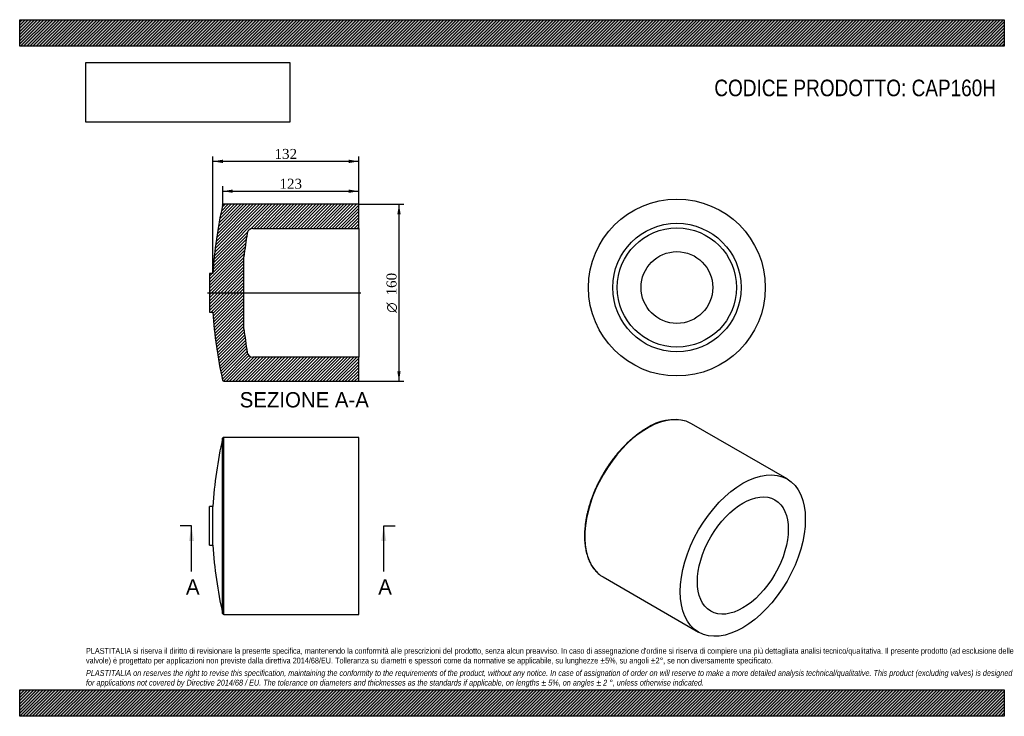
# Model space of a CAD drawing. Header units: millimetres. Extents: x 0 to 891, y 0 to 630.
import ezdxf
from ezdxf.enums import TextEntityAlignment as Align
from ezdxf.lldxf.tags import DXFTag

# ---------------------------------------------------------------- set-up
doc = ezdxf.new("R2010")
doc.units = ezdxf.units.MM
doc.header["$LTSCALE"] = 3
for name, color, linetype in [('CAP160H', 7, 'Continuous'), ('Default', 7, 'Continuous'), ('DV3_Default', 7, 'Continuous')]:
    doc.layers.add(name, color=color, linetype=linetype)
doc.styles.add('SEACAD_Solid_Edge_ANSI', font='seans.ttf')
doc.styles.add('SEACAD_Solid_Edge_ANSI1_Symbols', font='semeca1.ttf')
doc.styles.add('SEACAD_Times_New_Roman', font='times.ttf')
tags = doc.linetypes.add('CENTER2', pattern=[28.575000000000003, 19.05, -3.175, 3.175, -3.175]).pattern_tags.tags
tags[10:11] = [DXFTag(74, 4), DXFTag(75, 0), DXFTag(340, '0'), DXFTag(46, 0.0), DXFTag(50, 0.0), DXFTag(44, 0.0), DXFTag(45, 0.0)]
tags[8:9] = [DXFTag(74, 4), DXFTag(75, 0), DXFTag(340, '0'), DXFTag(46, 0.0), DXFTag(50, 0.0), DXFTag(44, 0.0), DXFTag(45, 0.0)]
tags[6:7] = [DXFTag(74, 4), DXFTag(75, 0), DXFTag(340, '0'), DXFTag(46, 0.0), DXFTag(50, 0.0), DXFTag(44, 0.0), DXFTag(45, 0.0)]
tags[4:5] = [DXFTag(74, 4), DXFTag(75, 0), DXFTag(340, '0'), DXFTag(46, 0.0), DXFTag(50, 0.0), DXFTag(44, 0.0), DXFTag(45, 0.0)]
doc.dimstyles.new('ANSImm', dxfattribs={"dimtxt": 9, "dimasz": 9, "dimexe": 4.5, "dimexo": 0, "dimgap": 2.25, "dimtad": 1, "dimdsep": 46, "dimtxsty": 'SEACAD_Times_New_Roman', "dimblk1": '_SE_FILLED', "dimblk2": '_SE_FILLED', "dimsah": 1, "dimcen": 4.5, "dimazin": 0, "dimtfac": 0.85, "dimtdec": 3, "dimtofl": 0, "dimtmove": 0, "dimatfit": 3, "dimfxl": 1, "dimarcsym": 0})
picture_1 = doc.add_image_def('image1.jpg', size_in_pixel=(4302, 1260))
pattern_1 = [(45, (0, 0), (-1.414213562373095, 1.414213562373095), [])]

# ---------------------------------------------------------------- blocks, each defined once
blk = doc.blocks.new('SE')
at = {"layer": 'CAP160H', "color": 7, "linetype": 'Continuous'}
for p, q in [((183.6687965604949, 92.99460919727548), (183.6687965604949, 251.4360034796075)), ((184.6441389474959, 92.21530633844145), (184.6441389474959, 252.2153063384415)), ((306.8451345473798, 252.2153063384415), (184.6441389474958, 252.2153063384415)), ((306.8451345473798, 92.21530633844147), (306.8451345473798, 252.2153063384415)), ((171.8451345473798, 154.7153063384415), (171.8451345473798, 189.7153063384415)), ((174.8451345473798, 189.7153063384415), (171.8451345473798, 189.7153063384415)), ((174.8451345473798, 154.7153063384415), (174.8451345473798, 189.7153063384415)), ((171.8451345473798, 154.7153063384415), (174.8451345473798, 154.7153063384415)), ((184.6441389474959, 92.21530633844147), (306.8451345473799, 92.21530633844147))]:
    blk.add_line(p, q, dxfattribs=at)
for centre, radius, start, end in [((561.6428342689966, 165.9093303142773), 387.5295924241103, 167.2500172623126, 176.4780979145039), ((184.6441389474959, 251.2153063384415), 1.000000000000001, 90, 167.25001726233), ((561.6428342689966, 178.5212823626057), 387.5295924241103, 183.5219020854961, 192.7499827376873), ((184.6441389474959, 93.21530633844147), 0.9999999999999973, 192.7499827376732, 270)]:
    blk.add_arc(centre, radius, start, end, dxfattribs=at)
blk = doc.blocks.new('SE1')
at = {"layer": 'CAP160H', "color": 7, "linetype": 'Continuous'}
for p, q in [((694.3641196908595, 214.6784839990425), (607.954967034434, 264.5668315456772)), ((527.954967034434, 126.002766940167), (614.3641196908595, 76.1144193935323))]:
    blk.add_line(p, q, dxfattribs=at)
blk.add_arc((592.0372112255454, 224.303405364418), 43.88230195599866, 75.63387371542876, 124.068650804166, dxfattribs=at)
for start_param, end_param in [(3.257673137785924, 6.1675499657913), (3.141592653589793, 3.257673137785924), (6.1675499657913, 6.283185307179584)]:
    blk.add_ellipse((567.9549670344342, 195.2847992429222), major_axis=(-40.00000000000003, -69.28203230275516), ratio=0.5773502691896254, start_param=start_param, end_param=end_param, dxfattribs=at)
for major_axis, ratio in [((-40.00000000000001, -69.28203230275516), 0.5773502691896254), ((-29.05000000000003, -50.31607595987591), 0.5773502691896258)]:
    blk.add_ellipse((654.3641196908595, 145.3964516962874), major_axis=major_axis, ratio=ratio, dxfattribs=at)
blk.add_open_spline([(567.4549670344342, 260.6540545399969), (566.9781653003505, 260.3756095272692), (565.8044722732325, 259.6873355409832), (563.6759890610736, 258.3471995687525), (561.2362586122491, 256.6884416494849), (558.7887139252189, 254.9004103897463), (556.3646176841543, 253.0039386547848), (553.9613025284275, 250.9980143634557), (551.585129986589, 248.8877165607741), (549.239979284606, 246.6767269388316), (546.9303234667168, 244.3693282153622), (544.6603970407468, 241.9698605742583), (542.4344102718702, 239.4828585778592), (540.2564827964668, 236.9130052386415), (538.1306522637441, 234.2651345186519), (536.0608628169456, 231.5442203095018), (534.0509590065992, 228.7553685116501), (532.1046783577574, 225.9038077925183), (530.2256444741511, 222.9948802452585), (528.4173602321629, 220.0340316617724), (526.683201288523, 217.0268016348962), (525.0264122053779, 213.9788177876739), (523.4500974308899, 210.8957809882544), (521.9572155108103, 207.7834544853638), (520.5505718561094, 204.6476483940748), (519.2328162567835, 201.4942133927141), (518.0064382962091, 198.3290298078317), (516.8737631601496, 195.1579966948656), (515.8369478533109, 191.9870209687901), (514.8979778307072, 188.8220066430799), (514.0586640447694, 185.6688442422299), (513.3206404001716, 182.5334004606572), (512.6853615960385, 179.4215081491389), (512.1541013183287, 176.3389567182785), (511.7279507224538, 173.2914830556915), (511.4078171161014, 170.2847630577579), (511.1944227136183, 167.3244038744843), (511.0883032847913, 164.4159369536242), (511.0898064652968, 161.5648119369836), (511.1990894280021, 158.7763914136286), (511.4161144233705, 156.0559608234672), (511.7406412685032, 153.4087193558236), (512.172219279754, 150.8397693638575), (512.7101804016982, 148.3540987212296), (513.3536308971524, 145.9565754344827), (514.1014314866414, 143.6519510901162), (514.9522095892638, 141.4448100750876), (515.904254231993, 139.3396775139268), (516.955858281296, 137.3405065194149), (518.1040175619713, 135.4524482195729), (519.3492907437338, 133.6750933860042), (520.67776809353, 132.0274678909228), (522.0868527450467, 130.4997807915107), (522.9906366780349, 129.6750460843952), (523.5036764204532, 129.2114182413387)], degree=3, knots=[0, 0, 0, 0, 0.01025616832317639, 0.02972238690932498, 0.04918750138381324, 0.06865058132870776, 0.08811130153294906, 0.1075694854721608, 0.1270250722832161, 0.1464780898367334, 0.1659286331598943, 0.1853768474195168, 0.2048229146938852, 0.2242670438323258, 0.2437094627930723, 0.2631504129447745, 0.2825901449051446, 0.3020289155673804, 0.3214669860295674, 0.3409046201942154, 0.3603420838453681, 0.3797796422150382, 0.3992174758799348, 0.418655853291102, 0.4380950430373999, 0.4575353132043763, 0.4769769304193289, 0.4964201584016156, 0.515865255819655, 0.5353124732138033, 0.5547620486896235, 0.574214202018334, 0.5936691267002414, 0.613126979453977, 0.632587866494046, 0.6520518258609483, 0.6715188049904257, 0.690988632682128, 0.7104609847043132, 0.7299353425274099, 0.7494109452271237, 0.7688864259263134, 0.7883601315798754, 0.8078300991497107, 0.8272939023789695, 0.8467486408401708, 0.8661909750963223, 0.8856172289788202, 0.9050235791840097, 0.9244063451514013, 0.943762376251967, 0.9630895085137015, 0.9823870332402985, 1, 1, 1, 1], dxfattribs=at)
blk = doc.blocks.new('SE3')
at = {"color": 7, "linetype": 'Continuous', "style": 'SEACAD_Solid_Edge_ANSI'}
blk.add_text('A', height=13.8, dxfattribs=at).set_placement((324.4745414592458, 123.9153063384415), align=Align.TOP_LEFT)
blk = doc.blocks.new('SE4')
at = {"color": 7, "linetype": 'Continuous', "style": 'SEACAD_Solid_Edge_ANSI'}
blk.add_text('A', height=13.8, dxfattribs=at).set_placement((150.4597640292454, 123.9153063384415), align=Align.TOP_LEFT)
blk = doc.blocks.new('SEANNOT_GROUP')
at = {"linetype": 'Continuous'}
blk.add_hatch(color=7, dxfattribs=at).paths.add_polyline_path([(331.7489601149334, 158.4153060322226), (329.4489600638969, 172.2153063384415), (327.1489600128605, 158.4153060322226)])
at = {"color": 7, "linetype": 'Continuous'}
blk.add_lwpolyline([(329.4489600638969, 130.8153063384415), (329.4489600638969, 172.2153063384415)], dxfattribs=at)
blk = doc.blocks.new('SEANNOT_GROUP1')
at = {"linetype": 'Continuous'}
blk.add_hatch(color=7, dxfattribs=at).paths.add_polyline_path([(157.7341826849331, 158.4153060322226), (155.4341826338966, 172.2153063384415), (153.1341825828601, 158.4153060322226)])
at = {"color": 7, "linetype": 'Continuous'}
blk.add_lwpolyline([(155.4341826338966, 130.8153063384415), (155.4341826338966, 172.2153063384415)], dxfattribs=at)
blk = doc.blocks.new('SE2')
at = {"layer": 'Default', "color": 7, "linetype": 'CENTER2'}
for p, q in [((155.4341826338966, 172.2153063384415), (145.0841826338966, 172.2153063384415)), ((329.4489600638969, 172.2153063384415), (339.7989600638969, 172.2153063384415))]:
    blk.add_line(p, q, dxfattribs=at)
at = {"layer": 'Default', "color": 7, "linetype": 'CENTER2', "const_width": 0.0001}
blk.add_lwpolyline([(329.4489600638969, 172.2153063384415), (155.4341826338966, 172.2153063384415)], dxfattribs=at)
at = {"layer": 'Default'}
for name in ['SEANNOT_GROUP1', 'SEANNOT_GROUP', 'SE4', 'SE3']:
    blk.add_blockref(name, (0, 0), dxfattribs=at)
blk = doc.blocks.new('SE5')
at = {"layer": 'CAP160H', "linetype": 'Continuous'}
h = blk.add_hatch(dxfattribs=at)
h.set_pattern_fill('LINE', scale=0.6299212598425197, angle=45, style=0)
h.set_pattern_definition(pattern_1)
edge = h.paths.add_edge_path()
edge.add_line((171.8451345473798, 365.5340601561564), (174.8451345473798, 365.5340601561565))
edge.add_arc((561.6428342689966, 389.3400361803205), 387.5295924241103, 183.521902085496, 192.7499827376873)
edge.add_arc((184.6441389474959, 304.0340601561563), 1, 192.7499827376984, 270)
edge.add_line((184.6441389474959, 303.0340601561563), (306.8451345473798, 303.0340601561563))
edge.add_line((306.8451345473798, 303.0340601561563), (306.8451345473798, 324.9340601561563))
edge.add_line((306.8451345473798, 324.9340601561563), (210.8451345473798, 324.9340601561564))
edge.add_arc((210.8451345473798, 329.9340601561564), 5, 189.6115889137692, 270, ccw=False)
edge.add_arc((561.6428342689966, 389.3400361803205), 360.7922091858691, 186.1721646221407, 189.6115889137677, ccw=False)
edge.add_line((202.9420239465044, 350.5489691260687), (202.9420239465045, 415.5191511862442))
edge.add_arc((561.6428342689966, 376.7280841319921), 360.7922091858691, 170.3884110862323, 173.8278353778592, ccw=False)
edge.add_arc((210.8451345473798, 436.1340601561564), 5, 90, 170.3884110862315, ccw=False)
edge.add_line((210.8451345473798, 441.1340601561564), (306.8451345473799, 441.1340601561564))
edge.add_line((306.8451345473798, 441.1340601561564), (306.8451345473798, 463.0340601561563))
edge.add_line((306.8451345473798, 463.0340601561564), (184.6441389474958, 463.0340601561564))
edge.add_arc((184.6441389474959, 462.0340601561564), 1, 90, 167.2500172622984)
edge.add_arc((561.6428342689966, 376.7280841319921), 387.5295924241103, 167.2500172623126, 176.4780979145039)
edge.add_line((174.8451345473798, 400.5340601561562), (171.8451345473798, 400.5340601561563))
edge.add_line((171.8451345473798, 400.5340601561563), (171.8451345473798, 365.5340601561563))
at = {"layer": 'CAP160H', "color": 7, "linetype": 'Continuous'}
for p, q in [((306.8451345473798, 463.0340601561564), (184.6441389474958, 463.0340601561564)), ((306.8451345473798, 441.1340601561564), (306.8451345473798, 463.0340601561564)), ((210.8451345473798, 441.1340601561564), (306.8451345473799, 441.1340601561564)), ((306.8451345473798, 441.1340601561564), (306.8451345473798, 324.9340601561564)), ((202.9420239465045, 350.5489691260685), (202.9420239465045, 415.5191511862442)), ((171.8451345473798, 400.5340601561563), (171.8451345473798, 365.5340601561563)), ((174.8451345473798, 400.5340601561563), (171.8451345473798, 400.5340601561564)), ((171.8451345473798, 365.5340601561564), (174.8451345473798, 365.5340601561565)), ((306.8451345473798, 324.9340601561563), (210.8451345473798, 324.9340601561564)), ((306.8451345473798, 303.0340601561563), (306.8451345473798, 324.9340601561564)), ((184.6441389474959, 303.0340601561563), (306.8451345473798, 303.0340601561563))]:
    blk.add_line(p, q, dxfattribs=at)
for centre, radius, start, end in [((561.6428342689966, 376.7280841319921), 387.5295924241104, 167.2500172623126, 176.4780979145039), ((184.6441389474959, 462.0340601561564), 0.999999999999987, 90, 167.2500172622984), ((561.6428342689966, 376.7280841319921), 360.7922091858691, 170.3884110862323, 173.8278353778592), ((210.8451345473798, 436.1340601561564), 5.000000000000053, 90, 170.3884110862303), ((561.6428342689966, 389.3400361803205), 387.5295924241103, 183.5219020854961, 192.7499827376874), ((561.6428342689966, 389.3400361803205), 360.792209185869, 186.1721646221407, 189.6115889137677), ((210.8451345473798, 329.9340601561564), 4.999999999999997, 189.6115889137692, 270), ((184.6441389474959, 304.0340601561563), 0.9999999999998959, 192.7499827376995, 270)]:
    blk.add_arc(centre, radius, start, end, dxfattribs=at)
at = {"layer": 'DV3_Default', "color": 7, "linetype": 'CENTER2'}
for p, q in [((183.6687965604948, 462.2547572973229), (183.8451345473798, 463.0340601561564)), ((184.6441389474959, 463.0340601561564), (183.8451345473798, 463.0340601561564)), ((170.0951345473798, 383.0340601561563), (308.5951345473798, 383.0340601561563))]:
    blk.add_line(p, q, dxfattribs=at)
blk = doc.blocks.new('SE6')
at = {"layer": 'CAP160H', "color": 7, "linetype": 'Continuous'}
for radius in [79.99999999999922, 58.09999999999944, 53.93484087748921, 32.48509103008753]:
    blk.add_circle((594.7376792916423, 387.7700288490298), radius, dxfattribs=at)
blk = doc.blocks.new('GDimGGroup')
at = {"layer": 'Default', "linetype": 'Continuous'}
for points in [[(344.7265813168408, 454.0340600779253), (343.2265813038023, 463.0340601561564), (341.7265812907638, 454.0340600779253)], [(344.7265813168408, 312.0340563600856), (341.7265812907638, 312.0340563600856), (343.2265813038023, 303.0340562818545)]]:
    blk.add_hatch(color=7, dxfattribs=at).paths.add_polyline_path(points)
at = {"layer": 'Default', "color": 7, "linetype": 'Continuous'}
for p, q in [((306.8451345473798, 463.0340601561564), (347.7265813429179, 463.0340601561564)), ((343.2265813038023, 463.0340601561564), (343.2265813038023, 303.0340562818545)), ((306.8451345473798, 303.0340601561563), (347.7265813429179, 303.0340601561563))]:
    blk.add_line(p, q, dxfattribs=at)
for s, style, p in [('160', 'SEACAD_Times_New_Roman', (331.9765813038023, 380.6286703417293)), ('O', 'SEACAD_Solid_Edge_ANSI1_Symbols', (331.9765813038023, 364.9655124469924))]:
    blk.add_text(s, height=9, rotation=90, dxfattribs=dict(at, style=style)).set_placement(p, align=Align.TOP_LEFT)
blk = doc.blocks.new('DMBLK21')
at = {"layer": 'Default', "linetype": 'Continuous'}
for points in [[(192.8451346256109, 476.3824139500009), (183.8451345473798, 474.8824139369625), (192.8451346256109, 473.3824139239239)], [(297.8451378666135, 476.3824139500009), (297.8451378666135, 473.3824139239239), (306.8451379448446, 474.8824139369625)]]:
    blk.add_hatch(color=7, dxfattribs=at).paths.add_polyline_path(points)
at = {"layer": 'Default', "color": 7, "linetype": 'Continuous'}
for p, q in [((183.8451345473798, 463.0340601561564), (183.8451345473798, 479.382413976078)), ((183.8451345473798, 474.8824139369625), (306.8451379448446, 474.8824139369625)), ((306.8451345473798, 463.0340601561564), (306.8451345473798, 479.382413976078))]:
    blk.add_line(p, q, dxfattribs=at)
at = {"layer": 'Default', "color": 7, "linetype": 'Continuous', "style": 'SEACAD_Times_New_Roman'}
blk.add_text('123', height=9, dxfattribs=at).set_placement((235.1081694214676, 486.1324139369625), align=Align.TOP_LEFT)
blk = doc.blocks.new('_SE_FILLED')
at = {"color": 0}
blk.add_line((0, 0), (-1, 0), dxfattribs=at)
blk.add_solid([(0, 0), (-1, -0.1665), (-1, 0.1665), (0, 0)], dxfattribs=at)
blk = doc.blocks.new('DMBLK22')
at = {"layer": 'Default', "linetype": 'Continuous'}
for points in [[(183.8451353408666, 503.3824127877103), (174.8451352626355, 501.8824127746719), (183.8451353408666, 500.3824127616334)], [(297.8451344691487, 503.3824127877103), (297.8451344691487, 500.3824127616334), (306.8451345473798, 501.8824127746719)]]:
    blk.add_hatch(color=7, dxfattribs=at).paths.add_polyline_path(points)
at = {"layer": 'Default', "color": 7, "linetype": 'Continuous'}
for p, q in [((174.8451345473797, 400.5340601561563), (174.8451345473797, 506.3824128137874)), ((306.8451345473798, 501.8824127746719), (174.8451352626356, 501.8824127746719)), ((306.8451345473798, 463.0340601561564), (306.8451345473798, 506.3824128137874))]:
    blk.add_line(p, q, dxfattribs=at)
at = {"layer": 'Default', "color": 7, "linetype": 'Continuous', "style": 'SEACAD_Times_New_Roman'}
blk.add_text('132', height=9, dxfattribs=at).set_placement((230.6081680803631, 513.1324127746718), align=Align.TOP_LEFT)

msp = doc.modelspace()

# ---------------------------------------------------------------- hatches: boundary and pattern name
at = {"layer": 'Default', "linetype": 'Continuous'}
h = msp.add_hatch(dxfattribs=at)
h.set_pattern_fill('LINE', scale=0.6299212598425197, angle=45, style=0)
h.set_pattern_definition(pattern_1)
h.paths.add_polyline_path([(891, 606.0000098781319), (891, 630.0000098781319), (7.650947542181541e-06, 630.0000098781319), (7.650947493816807e-06, 606.0000098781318)])
for points in [[(891, 606.0000098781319), (891, 630.0000098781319), (7.650947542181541e-06, 630.0000098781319), (7.650947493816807e-06, 606.0000098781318)], [(890.9999878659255, -8.595717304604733e-06), (890.9999878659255, 23.99999999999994), (-1.213407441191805e-05, 23.99999999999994), (-1.213407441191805e-05, -8.595717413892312e-06)]]:
    msp.add_hatch(color=7, dxfattribs=at).paths.add_polyline_path(points)
h = msp.add_hatch(dxfattribs=at)
h.set_pattern_fill('LINE', scale=0.6299212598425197, angle=45, style=0)
h.set_pattern_definition(pattern_1)
h.paths.add_polyline_path([(890.9999878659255, -8.595717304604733e-06), (890.9999878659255, 23.99999999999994), (-1.213407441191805e-05, 23.99999999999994), (-1.213407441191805e-05, -8.595717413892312e-06)])

# ---------------------------------------------------------------- linework, layer by layer
at = {"layer": 'Default', "color": 7, "linetype": 'Continuous'}
for p, q in [((7.650947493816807e-06, 630.0000098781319), (890.9999999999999, 630.0000098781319)), ((7.650947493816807e-06, 606.0000098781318), (7.650947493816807e-06, 630.0000098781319)), ((891, 630.0000098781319), (891, 606.0000098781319)), ((891, 606.0000098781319), (7.650947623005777e-06, 606.0000098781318)), ((-1.213407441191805e-05, 23.99999999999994), (890.9999878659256, 23.99999999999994)), ((-1.213407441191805e-05, -8.595717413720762e-06), (-1.213407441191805e-05, 23.99999999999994)), ((890.9999878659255, 23.99999999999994), (890.9999878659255, -8.595717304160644e-06)), ((890.9999878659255, -8.595717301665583e-06), (-1.213407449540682e-05, -8.595717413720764e-06))]:
    msp.add_line(p, q, dxfattribs=at)

# ---------------------------------------------------------------- block references
at = {"layer": 'Default'}
for name in ['SE6', 'SE5', 'GDimGGroup', 'SE1', 'SE', 'SE2']:
    msp.add_blockref(name, (0, 0), dxfattribs=at)

# ---------------------------------------------------------------- texts
at = {"layer": 'Default', "color": 7, "linetype": 'Continuous', "style": 'SEACAD_Solid_Edge_ANSI'}
msp.add_text('SEZIONE A-A', height=13.8, dxfattribs=at).set_placement((199.0862733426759, 293.1519371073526), align=Align.TOP_LEFT)
at = {"layer": 'Default', "attachment_point": 1}
for s, insert, char_height, width in [('{\\fArial Narrow|b0||i0||c0|p34;\\C7;\\H15.;\\W1.;CODICE PRODOTTO: CAP160H}', (628.5835929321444, 575.8025334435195), 15, 255.484121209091), ("{\\fArial Narrow|b0||i0||c0|p34;\\C7;\\H5.25;\\W1.;PLASTITALIA si riserva il diritto di revisionare la presente specifica, mantenendo la conformità alle prescrizioni del prodotto, senza alcun preavviso. In caso di assegnazione d'ordine si riserva di compiere una più dettagliata analisi tecnico/qualitativa. Il presente prodotto (ad esclusione delle \\P}{\\fArial Narrow|b0||i0||c0|p34;\\C7;\\H5.25;\\W1.;valvole) è progettato per applicazioni non previste dalla direttiva 2014/68/EU. Tolleranza su diametri e spessori come da normative se applicabile, su lunghezze ±5%, su angoli ±2°, se non diversamente specificato.\\P}{\\fArial Narrow|b0||i0||c0|p34;\\C7;\\H1.5;\\W1.;   \\P}{\\fArial Narrow|b0||i1||c0|p34;\\C7;\\H5.25;\\W1.;PLASTITALIA on reserves the right to revise this specification, maintaining the conformity to the requirements of the product, without any notice. In case of assignation of order on will reserve to make a more detailed analysis technical/qualitative. This product (excluding valves) is designed \\P}{\\fArial Narrow|b0||i1||c0|p34;\\C7;\\H5.25;\\W1.;for applications not covered by Directive 2014/68 / EU. The tolerance on diameters and thicknesses as the standards if applicable, on lengths ± 5%, on angles ± 2 °, unless otherwise indicated.\\P}", (59.99998786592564, 61.80709567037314), 5.25, 770.9999999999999)]:
    msp.add_mtext(s, dxfattribs=dict(at, insert=insert, char_height=char_height, width=width))

# ---------------------------------------------------------------- dimensions: what is measured, and where the dimension line sits
at = {"layer": 'Default', "color": 7, "linetype": 'Continuous'}
dim = msp.add_linear_dim(base=(174.8451345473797, 501.8824127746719), p1=(306.8451345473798, 463.0340601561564), p2=(174.8451345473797, 400.5340601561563), text='\\A1;<>', dimstyle='ANSImm', dxfattribs=at)
dim.commit()
dim.dimension.update_dxf_attribs({"geometry": 'DMBLK22', "text_midpoint": (240.8451349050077, 501.8824127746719), "dimtype": 160})
dim = msp.add_linear_dim(base=(183.8451345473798, 474.8824139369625), p1=(183.8451345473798, 463.0340601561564), p2=(306.8451345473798, 463.0340601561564), angle=0, text='\\A1;<>', dimstyle='ANSImm', dxfattribs=at)
dim.commit()
dim.dimension.update_dxf_attribs({"geometry": 'DMBLK21', "text_midpoint": (245.3451362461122, 474.8824139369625), "dimtype": 161})

# ---------------------------------------------------------------- pictures from other files: only their frames are drawn
image = msp.add_image(picture_1, insert=(60.00000765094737, 537.3095338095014), size_in_units=(184.3714285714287, 54))
image.dxf.flags = 7

doc.saveas('drawing.dxf')
